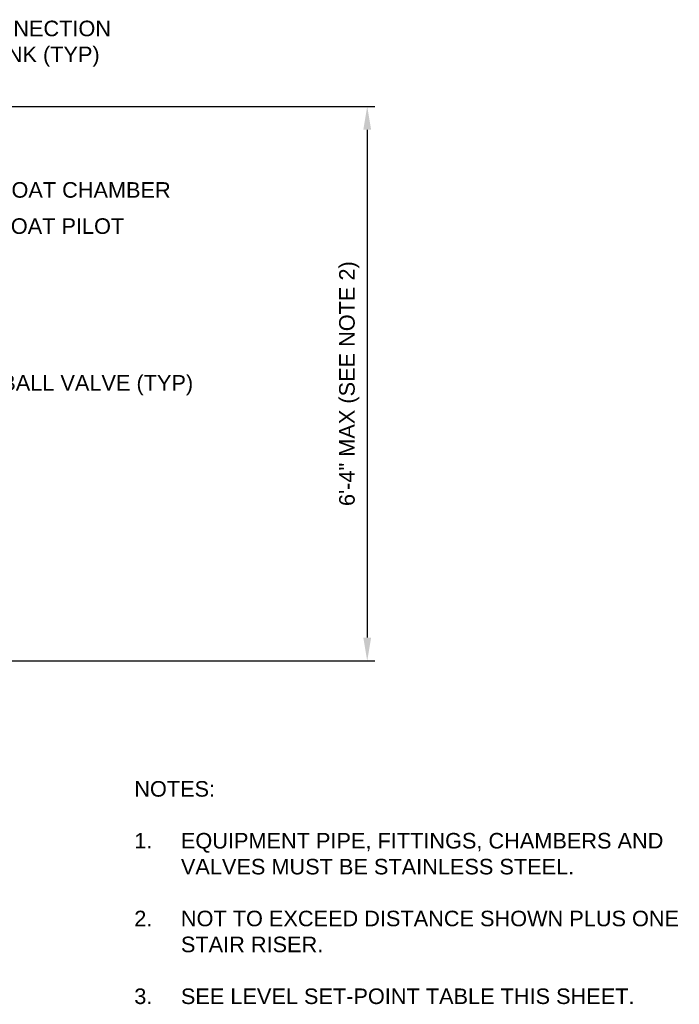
# Model space of a CAD drawing. Header units: inches. Extents: x -2466 to -1611, y -1499 to -1346.
# Tile 4 of 5: x -2112 to -2027, y -1483 to -1356. Entities that reach past the tile are written whole.
import ezdxf

# ---------------------------------------------------------------- set-up
doc = ezdxf.new("R2010")
doc.units = ezdxf.units.IN
doc.header["$MEASUREMENT"] = 0
doc.layers.get('DefPoints').update_dxf_attribs({"lineweight": 0})
for name, color, linetype, lineweight in [('G-ANNO-DIMS', 2, 'Continuous', 0), ('G-ANNO-NOTE', 4, 'Continuous', 30), ('G-ANNO-TEXT', 2, 'Continuous', 30)]:
    doc.layers.add(name, color=color, linetype=linetype, lineweight=lineweight)
doc.styles.add("AEC_AC_06ArchDims-CC_3-4_1'", font='arial.ttf', dxfattribs={"height": 2})
doc.styles.add("AEC_AC_45Text-LeftTop_3-4_1'", font='arial.ttf', dxfattribs={"height": 2})
doc.dimstyles.new("AEC_AC_06_Arch-Dims_3-4_1'", dxfattribs={"dimtxt": 2, "dimasz": 3, "dimexe": 1, "dimexo": 1, "dimgap": 1, "dimtad": 1, "dimdec": 4, "dimzin": 15, "dimdsep": 46, "dimlunit": 4, "dimtxsty": "AEC_AC_06ArchDims-CC_3-4_1'", "dimcen": 0.09, "dimclrd": 256, "dimclre": 256, "dimazin": 2, "dimtfac": 0.7, "dimtdec": 4, "dimtix": 1, "dimtmove": 1, "dimatfit": 3, "dimfxl": 1, "dimfrac": 1, "dimtolj": 1, "dimtzin": 15, "dimlwd": 30, "dimlwe": 30, "dimarcsym": 0})
doc.dimstyles.new("AEC_AC_45_Notes_3-4_1'", dxfattribs={"dimtxt": 2, "dimasz": 3, "dimexe": 1, "dimexo": 1, "dimgap": 1, "dimtad": 1, "dimjust": 1, "dimdec": 3, "dimzin": 15, "dimdsep": 46, "dimlunit": 5, "dimtxsty": "AEC_AC_45Text-LeftTop_3-4_1'", "dimcen": 0.09, "dimclrd": 256, "dimclre": 256, "dimazin": 2, "dimtfac": 0.7, "dimtdec": 3, "dimtmove": 1, "dimatfit": 1, "dimfxl": 1, "dimfrac": 1, "dimtolj": 1, "dimtzin": 15, "dimlwd": 30, "dimlwe": 30, "dimarcsym": 0})

# ---------------------------------------------------------------- blocks, each defined once
blk = doc.blocks.new('*D34')
at = {"layer": 'DefPoints', "color": 0, "lineweight": 13, "transparency": 16777216}
for p in [(-2144.72, -1367.62), (-2114.5, -1438.95), (-2067.4, -1438.95)]:
    blk.add_point(p, dxfattribs=at)
at = {"layer": 'G-ANNO-DIMS', "lineweight": 30, "transparency": 16777216}
for p, q in [((-2143.72, -1367.62), (-2066.4, -1367.62)), ((-2067.4, -1370.62), (-2067.4, -1435.95)), ((-2113.5, -1438.95), (-2066.4, -1438.95))]:
    blk.add_line(p, q, dxfattribs=at)
at = {"layer": 'G-ANNO-DIMS', "lineweight": 13, "transparency": 16777216}
for points in [[(-2067.9, -1370.62), (-2066.9, -1370.62), (-2067.4, -1367.62)], [(-2067.9, -1435.95), (-2066.9, -1435.95), (-2067.4, -1438.95)]]:
    blk.add_solid(points, dxfattribs=at)
at = {"layer": 'G-ANNO-DIMS', "color": 0, "lineweight": 30, "transparency": 16777216, "insert": (-2069.71, -1403.28), "char_height": 2, "attachment_point": 5, "rotation": 90, "style": "AEC_AC_06ArchDims-CC_3-4_1'"}
blk.add_mtext('\\A1;6\'-4" MAX (SEE NOTE 2)', dxfattribs=at)

msp = doc.modelspace()

# ---------------------------------------------------------------- texts
at = {"layer": 'G-ANNO-NOTE', "insert": (-2136.44222, -1362.53351), "char_height": 2, "width": 39.0733426, "attachment_point": 7, "style": "AEC_AC_45Text-LeftTop_3-4_1'"}
msp.add_mtext('1" FLANGED CONNECTION TO STORAGE TANK (TYP)', dxfattribs=at)
at = {"layer": 'G-ANNO-NOTE', "char_height": 2, "attachment_point": 4, "style": "AEC_AC_45Text-LeftTop_3-4_1'"}
for s, insert in [('HLV FLOAT CHAMBER', (-2122.64978, -1378.38047)), ('HLV FLOAT PILOT', (-2122.73302, -1383.03025))]:
    msp.add_mtext(s, dxfattribs=dict(at, insert=insert))
at = {"layer": 'G-ANNO-NOTE', "lineweight": 13, "insert": (-2117.8088, -1403.48048), "char_height": 2, "attachment_point": 4, "style": "AEC_AC_45Text-LeftTop_3-4_1'"}
msp.add_mtext('1" BALL VALVE (TYP)', dxfattribs=at)
at = {"layer": 'G-ANNO-TEXT', "insert": (-2097.37571, -1454.40184), "char_height": 2, "width": 76.0649866, "attachment_point": 1, "style": "AEC_AC_45Text-LeftTop_3-4_1'"}
msp.add_mtext('NOTES:\\P\\P\\pi-6,l6,t6;1.^IEQUIPMENT PIPE, FITTINGS, CHAMBERS AND VALVES MUST BE STAINLESS STEEL.\\P\\pi0,l0,tz;\\P\\pi-6,l6,t6;2.^INOT TO EXCEED DISTANCE SHOWN PLUS ONE STAIR RISER.\\P\\pi0,l0,tz;\\P\\pi-6,l6,t6;3.^ISEE LEVEL SET-POINT TABLE THIS SHEET.', dxfattribs=at)

# ---------------------------------------------------------------- dimensions: what is measured, and where the dimension line sits
at = {"layer": 'G-ANNO-DIMS', "lineweight": 30}
dim = msp.add_linear_dim(base=(-2067.39595, -1438.95112), p1=(-2144.71588, -1367.61507), p2=(-2114.50173, -1438.95112), angle=270, text='6\'-4" MAX (SEE NOTE 2)', dimstyle="AEC_AC_06_Arch-Dims_3-4_1'", dxfattribs=at)
dim.commit()
dim.dimension.update_dxf_attribs({"geometry": '*D34', "text_midpoint": (-2069.70768, -1403.2831)})

# ---------------------------------------------------------------- leaders
at = {"layer": 'G-ANNO-NOTE', "lineweight": 30, "annotation_type": 0, "has_hookline": 1, "hookline_direction": 0}
for points, text_width in [([(-2159.17868, -1380.28154), (-2140.44222, -1357.57594), (-2137.44222, -1357.57594)], 35.54297), ([(-2142.69117, -1388.05189), (-2126.64978, -1378.38047), (-2123.64978, -1378.38047)], 29.70396), ([(-2138.78432, -1391.74498), (-2126.73302, -1383.03025), (-2123.73302, -1383.03025)], 23.78581), ([(-2136.91736, -1414.45359), (-2121.8088, -1403.48048), (-2118.8088, -1403.48048)], 27.60709)]:
    msp.add_leader(points, dimstyle="AEC_AC_45_Notes_3-4_1'", override={"dimtad": 0, "dimclrd": 0, "dimlwd": 65534}, dxfattribs=dict(at, text_width=text_width))

doc.saveas('drawing.dxf')
